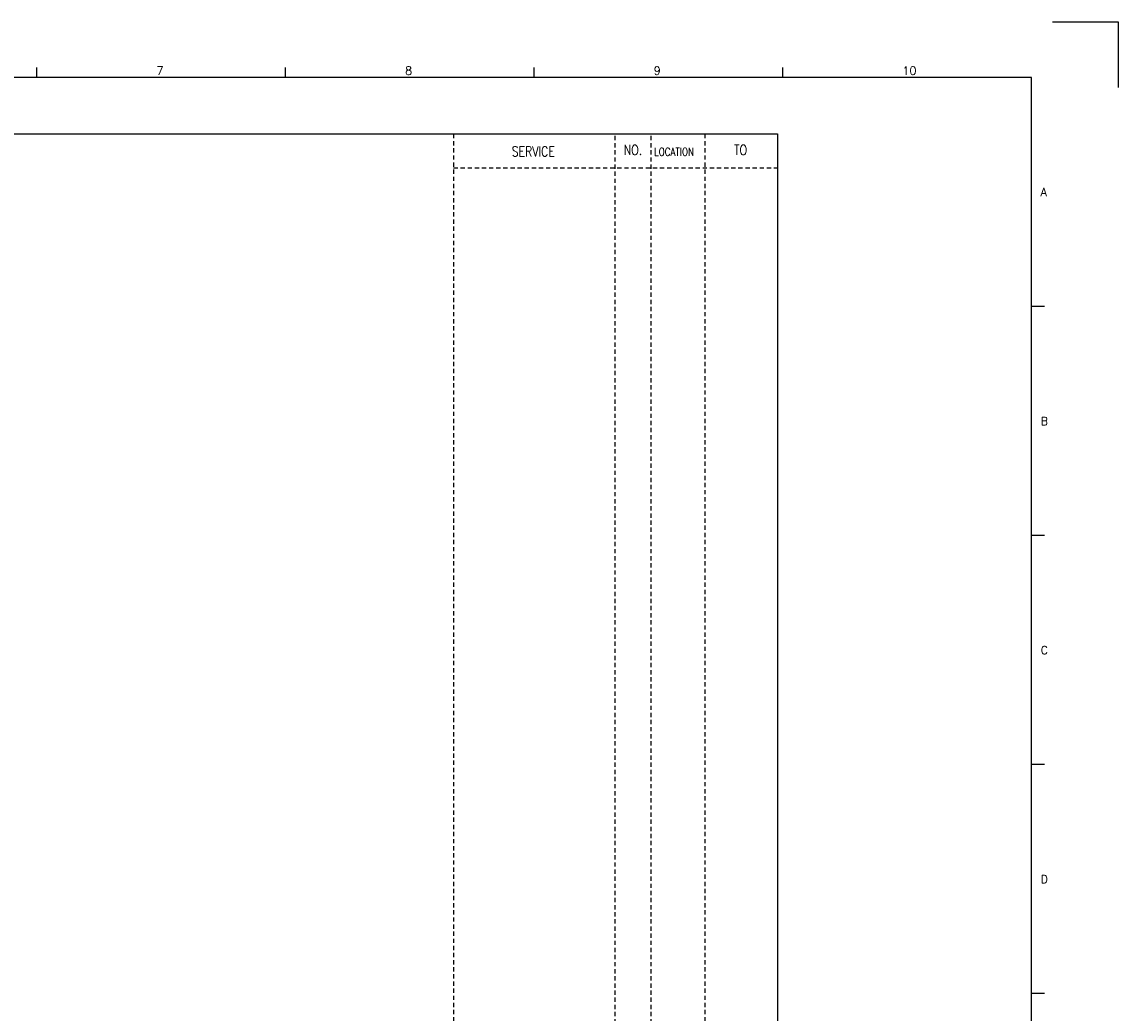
# Model space of a CAD drawing. Extents: x 3020 to 3986, y -141 to 541.
# Tile 4 of 4: x 3601 to 3986, y 193 to 541. Entities that reach past the tile are written whole.
import ezdxf
from ezdxf.enums import TextEntityAlignment as Align

# ---------------------------------------------------------------- set-up
doc = ezdxf.new("R2010")
doc.units = 0
doc.header["$MEASUREMENT"] = 0
doc.linetypes.add('HIDDEN', pattern=[4, 1.5, -1, 1.5])
doc.layers.get('0').update_dxf_attribs({"linetype": 'CONTINUOUS'})
doc.layers.get('Defpoints').update_dxf_attribs({"linetype": 'CONTINUOUS'})
for name, color, linetype in [('CON', 4, 'CONTINUOUS'), ('HID', 2, 'HIDDEN'), ('圖框CON', 4, 'CONTINUOUS'), ('框線', 6, 'CONTINUOUS')]:
    doc.layers.add(name, color=color, linetype=linetype)
doc.styles.add('DAYUKP', font='complex', dxfattribs={"bigfont": 'DAYUKP.SHX'})
doc.styles.add('ROMANS', font='romans', dxfattribs={"width": 0.8})

# ---------------------------------------------------------------- blocks, each defined once
blk = doc.blocks.new('1')
at = {"layer": 'Defpoints'}
blk.add_lwpolyline([(2189, 689.33), (2211.97, 689.33), (2211.97, 666.36)], dxfattribs=at)
at = {"layer": '圖框CON'}
for p, q in [((1832.37, 669.85), (1832.37, 673.29)), ((1919.66, 669.85), (1919.66, 673.29)), ((2006.95, 669.85), (2006.95, 673.29)), ((2094.24, 669.85), (2094.24, 673.29)), ((2186.14, 589.41), (2181.53, 589.41)), ((2186.14, 509.01), (2181.53, 509.01)), ((2186.14, 428.61), (2181.53, 428.61)), ((2186.14, 348.2), (2181.53, 348.2))]:
    blk.add_line(p, q, dxfattribs=at)
at = {"layer": '框線'}
for p, q in [((2181.53, 669.81), (1308.62, 669.81)), ((2181.53, 26.6), (2181.53, 669.81))]:
    blk.add_line(p, q, dxfattribs=at)
at = {"style": 'DAYUKP'}
for s, height, p in [('7', 2.87, (1874.39, 670.78)), ('8', 2.87, (1961.68, 670.78)), ('9', 2.87, (2048.97, 670.78)), ('10', 2.871, (2136.26, 670.78))]:
    blk.add_text(s, height=height, dxfattribs=at).set_placement(p)
for s, p in [('A', (2184.79, 629.6)), ('B', (2184.79, 549.2)), ('C', (2184.79, 468.8)), ('D', (2184.79, 388.39))]:
    blk.add_text(s, height=2.87, dxfattribs=at).set_placement(p, align=Align.MIDDLE_LEFT)

msp = doc.modelspace()

# ---------------------------------------------------------------- linework, layer by layer
at = {"layer": 'CON'}
msp.add_lwpolyline([(3152.08, 501.73), (3866.08, 501.73), (3866.08, 1.93), (3152.08, 1.93)], close=True, dxfattribs=at)
at = {"layer": 'HID'}
for p, q in [((3752.33, 501.73), (3752.33, 1.93)), ((3809.03, 501.03), (3809.03, 1.93)), ((3821.63, 501.03), (3821.63, 1.93)), ((3840.53, 501.73), (3840.53, 1.93)), ((3752.33, 489.83), (3866.08, 489.83))]:
    msp.add_line(p, q, dxfattribs=at)

# ---------------------------------------------------------------- block references
msp.add_blockref('1', (1773.67, -148.26))

# ---------------------------------------------------------------- texts
at = {"layer": 'CON', "style": 'ROMANS', "width": 0.8}
for s, p in [('SERVICE', (3780.36, 495.6)), ('NO.', (3815.33, 496.13)), ('TO', (3853.13, 496.13))]:
    msp.add_text(s, height=3.5, dxfattribs=at).set_placement(p, align=Align.MIDDLE)
msp.add_text('LOCATION', height=2.8, dxfattribs=at).set_placement((3822.76, 493.23), align=Align.BOTTOM_LEFT)

doc.saveas('drawing.dxf')
